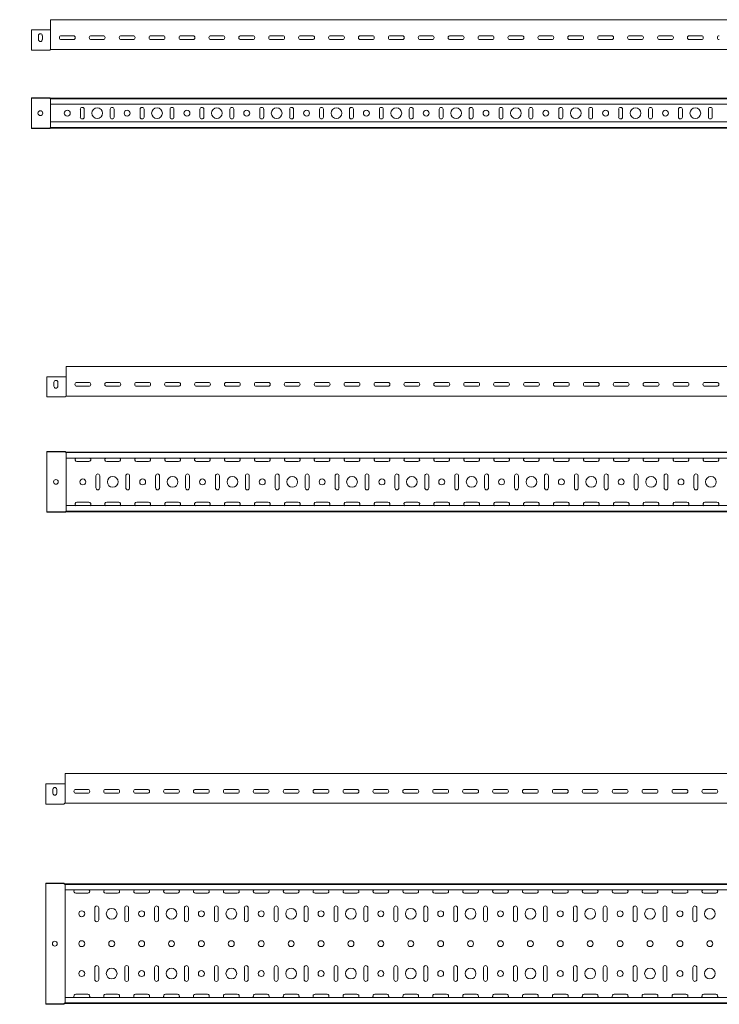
# Model space of a CAD drawing. Header units: millimetres. Extents: x -583 to 2827, y -4183 to -259.
# Tile 6 of 7: x 216 to 1386, y -1905 to -259. Entities that reach past the tile are written whole.
import ezdxf

# ---------------------------------------------------------------- set-up
doc = ezdxf.new("R2010")
doc.units = ezdxf.units.MM
doc.styles.add('SLDTEXTSTYLE0', font='TXT', dxfattribs={"width": 0.7, "bigfont": 'bigfont'})

msp = doc.modelspace()

# ---------------------------------------------------------------- linework, layer by layer
at = {"color": 7, "linetype": 'Continuous', "lineweight": 15}
for p, q in [((2735.7, -258.6), (267.7, -258.6)), ((267.7, -266), (267.7, -258.6)), ((266.1, -275.8), (235.7, -275.8)), ((235.7, -307.4), (235.7, -275.8)), ((266.9, -275.8), (266.1, -275.8)), ((267.1, -275.8), (266.9, -275.8)), ((267.5, -275.8), (267.1, -275.8)), ((267.7, -275.8), (267.5, -275.8)), ((267.7, -271.3), (267.7, -266)), ((267.7, -271.7), (267.7, -271.3)), ((267.7, -275.8), (267.7, -271.7)), ((267.7, -307.4), (267.7, -275.8)), ((247.5, -285.3), (247.5, -291.8)), ((254, -291.8), (254, -285.3)), ((285.7, -285.3), (305.7, -285.3)), ((305.7, -291.8), (285.7, -291.8)), ((335.7, -285.3), (355.7, -285.3)), ((355.7, -291.8), (335.7, -291.8)), ((385.7, -285.3), (405.7, -285.3)), ((405.7, -291.8), (385.7, -291.8)), ((435.7, -285.3), (455.7, -285.3)), ((455.7, -291.8), (435.7, -291.8)), ((485.7, -285.3), (505.7, -285.3)), ((505.7, -291.8), (485.7, -291.8)), ((535.7, -285.3), (555.7, -285.3)), ((555.7, -291.8), (535.7, -291.8)), ((585.7, -285.3), (605.7, -285.3)), ((605.7, -291.8), (585.7, -291.8)), ((635.7, -285.3), (655.7, -285.3)), ((655.7, -291.8), (635.7, -291.8)), ((685.7, -285.3), (705.7, -285.3)), ((705.7, -291.8), (685.7, -291.8)), ((735.7, -285.3), (755.7, -285.3)), ((755.7, -291.8), (735.7, -291.8)), ((785.7, -285.3), (805.7, -285.3)), ((805.7, -291.8), (785.7, -291.8)), ((835.7, -285.3), (855.7, -285.3)), ((855.7, -291.8), (835.7, -291.8)), ((885.7, -285.3), (905.7, -285.3)), ((905.7, -291.8), (885.7, -291.8)), ((935.7, -285.3), (955.7, -285.3)), ((955.7, -291.8), (935.7, -291.8)), ((985.7, -285.3), (1005.7, -285.3)), ((1005.7, -291.8), (985.7, -291.8)), ((1035.7, -285.3), (1055.7, -285.3)), ((1055.7, -291.8), (1035.7, -291.8)), ((1085.7, -285.3), (1105.7, -285.3)), ((1105.7, -291.8), (1085.7, -291.8)), ((1135.7, -285.3), (1155.7, -285.3)), ((1155.7, -291.8), (1135.7, -291.8)), ((1185.7, -285.3), (1205.7, -285.3)), ((1205.7, -291.8), (1185.7, -291.8)), ((1235.7, -285.3), (1255.7, -285.3)), ((1255.7, -291.8), (1235.7, -291.8)), ((1285.7, -285.3), (1305.7, -285.3)), ((1305.7, -291.8), (1285.7, -291.8)), ((1335.7, -285.3), (1355.7, -285.3)), ((1355.7, -291.8), (1335.7, -291.8)), ((235.7, -309.4), (235.7, -307.4)), ((266.1, -309.4), (235.7, -309.4)), ((267.1, -308.7), (266.9, -309)), ((267.7, -308.6), (267.5, -308.6)), ((267.7, -308.6), (267.7, -307.4)), ((267.7, -308.6), (2735.7, -308.6)), ((235.7, -389.6), (235.7, -389.1)), ((266.1, -389.1), (235.7, -389.1)), ((266.1, -389.6), (235.7, -389.6)), ((235.7, -389.6), (235.7, -391.1)), ((235.7, -391.1), (235.7, -438.7)), ((266.7, -390), (266.5, -389.8)), ((267.1, -389.7), (266.9, -389.4)), ((267.7, -389.9), (267.5, -389.9)), ((267.7, -390.4), (267.5, -390.4)), ((267.7, -389.9), (2735.7, -389.9)), ((267.7, -391), (267.7, -389.9)), ((2735.7, -391), (267.7, -391)), ((267.7, -400.1), (267.7, -391)), ((267.7, -400.1), (2735.7, -400.1)), ((267.7, -400.1), (267.7, -429.6)), ((317.5, -408.4), (317.5, -421.4)), ((324, -421.4), (324, -408.4)), ((367.5, -408.4), (367.5, -421.4)), ((374, -421.4), (374, -408.4)), ((417.5, -408.4), (417.5, -421.4)), ((424, -421.4), (424, -408.4)), ((467.5, -408.4), (467.5, -421.4)), ((474, -421.4), (474, -408.4)), ((517.5, -408.4), (517.5, -421.4)), ((524, -421.4), (524, -408.4)), ((567.5, -408.4), (567.5, -421.4)), ((574, -421.4), (574, -408.4)), ((617.5, -408.4), (617.5, -421.4)), ((624, -421.4), (624, -408.4)), ((667.5, -408.4), (667.5, -421.4)), ((674, -421.4), (674, -408.4)), ((717.5, -408.4), (717.5, -421.4)), ((724, -421.4), (724, -408.4)), ((767.5, -408.4), (767.5, -421.4)), ((774, -421.4), (774, -408.4)), ((817.5, -408.4), (817.5, -421.4)), ((824, -421.4), (824, -408.4)), ((867.5, -408.4), (867.5, -421.4)), ((874, -421.4), (874, -408.4)), ((917.5, -408.4), (917.5, -421.4)), ((924, -421.4), (924, -408.4)), ((967.5, -408.4), (967.5, -421.4)), ((974, -421.4), (974, -408.4)), ((1017.5, -408.4), (1017.5, -421.4)), ((1024, -421.4), (1024, -408.4)), ((1067.5, -408.4), (1067.5, -421.4)), ((1074, -421.4), (1074, -408.4)), ((1117.5, -408.4), (1117.5, -421.4)), ((1124, -421.4), (1124, -408.4)), ((1167.5, -408.4), (1167.5, -421.4)), ((1174, -421.4), (1174, -408.4)), ((1217.5, -408.4), (1217.5, -421.4)), ((1224, -421.4), (1224, -408.4)), ((1267.5, -408.4), (1267.5, -421.4)), ((1274, -421.4), (1274, -408.4)), ((1317.5, -408.4), (1317.5, -421.4)), ((1324, -421.4), (1324, -408.4)), ((1367.5, -408.4), (1367.5, -421.4)), ((1374, -421.4), (1374, -408.4)), ((235.7, -438.7), (235.7, -440.1)), ((235.7, -440.1), (235.7, -440.7)), ((266.1, -440.1), (235.7, -440.1)), ((266.1, -440.7), (235.7, -440.7)), ((266.7, -439.7), (266.5, -439.9)), ((267.1, -440), (266.9, -440.3)), ((267.7, -439.3), (267.5, -439.3)), ((267.7, -439.9), (267.5, -439.9)), ((2735.7, -429.6), (267.7, -429.6)), ((267.7, -438.7), (267.7, -429.6)), ((267.7, -438.7), (2735.7, -438.7)), ((267.7, -439.9), (267.7, -438.7)), ((267.7, -439.9), (2735.7, -439.9)), ((2761.7, -838.4), (293.7, -838.4)), ((293.7, -845.8), (293.7, -838.4)), ((292, -855.6), (261.7, -855.6)), ((261.7, -887.2), (261.7, -855.6)), ((292.9, -855.6), (292, -855.6)), ((293.1, -855.6), (292.9, -855.6)), ((293.5, -855.6), (293.1, -855.6)), ((293.7, -855.6), (293.5, -855.6)), ((293.7, -851.2), (293.7, -845.8)), ((293.7, -851.5), (293.7, -851.2)), ((293.7, -855.6), (293.7, -851.5)), ((293.7, -887.2), (293.7, -855.6)), ((273.4, -865.1), (273.4, -871.6)), ((279.9, -871.6), (279.9, -865.1)), ((331.7, -865.1), (311.7, -865.1)), ((311.7, -871.6), (331.7, -871.6)), ((381.7, -865.1), (361.7, -865.1)), ((361.7, -871.6), (381.7, -871.6)), ((431.7, -865.1), (411.7, -865.1)), ((411.7, -871.6), (431.7, -871.6)), ((481.7, -865.1), (461.7, -865.1)), ((461.7, -871.6), (481.7, -871.6)), ((531.7, -865.1), (511.7, -865.1)), ((511.7, -871.6), (531.7, -871.6)), ((581.7, -865.1), (561.7, -865.1)), ((561.7, -871.6), (581.7, -871.6)), ((631.7, -865.1), (611.7, -865.1)), ((611.7, -871.6), (631.7, -871.6)), ((681.7, -865.1), (661.7, -865.1)), ((661.7, -871.6), (681.7, -871.6)), ((731.7, -865.1), (711.7, -865.1)), ((711.7, -871.6), (731.7, -871.6)), ((781.7, -865.1), (761.7, -865.1)), ((761.7, -871.6), (781.7, -871.6)), ((831.7, -865.1), (811.7, -865.1)), ((811.7, -871.6), (831.7, -871.6)), ((881.7, -865.1), (861.7, -865.1)), ((861.7, -871.6), (881.7, -871.6)), ((931.7, -865.1), (911.7, -865.1)), ((911.7, -871.6), (931.7, -871.6)), ((981.7, -865.1), (961.7, -865.1)), ((961.7, -871.6), (981.7, -871.6)), ((1031.7, -865.1), (1011.7, -865.1)), ((1011.7, -871.6), (1031.7, -871.6)), ((1081.7, -865.1), (1061.7, -865.1)), ((1061.7, -871.6), (1081.7, -871.6)), ((1131.7, -865.1), (1111.7, -865.1)), ((1111.7, -871.6), (1131.7, -871.6)), ((1181.7, -865.1), (1161.7, -865.1)), ((1161.7, -871.6), (1181.7, -871.6)), ((1231.7, -865.1), (1211.7, -865.1)), ((1211.7, -871.6), (1231.7, -871.6)), ((1281.7, -865.1), (1261.7, -865.1)), ((1261.7, -871.6), (1281.7, -871.6)), ((1331.7, -865.1), (1311.7, -865.1)), ((1311.7, -871.6), (1331.7, -871.6)), ((1381.7, -865.1), (1361.7, -865.1)), ((1361.7, -871.6), (1381.7, -871.6)), ((261.7, -889.2), (261.7, -887.2)), ((292, -889.2), (261.7, -889.2)), ((293.1, -888.6), (292.9, -888.8)), ((293.7, -888.4), (293.5, -888.4)), ((293.7, -888.4), (293.7, -887.2)), ((293.7, -888.4), (2761.7, -888.4)), ((292, -980.8), (261.7, -980.8)), ((261.7, -981.3), (261.7, -980.8)), ((292, -981.3), (261.7, -981.3)), ((261.7, -981.3), (261.7, -982.8)), ((261.7, -982.8), (261.7, -1004.8)), ((292.7, -981.8), (292.4, -981.5)), ((293.1, -981.4), (292.9, -981.1)), ((293.7, -981.6), (293.5, -981.6)), ((293.7, -982.1), (293.5, -982.1)), ((293.7, -981.6), (2761.7, -981.6)), ((293.7, -982.7), (293.7, -981.6)), ((2761.7, -982.7), (293.7, -982.7)), ((293.7, -991.8), (293.7, -982.7)), ((293.7, -991.8), (2761.7, -991.8)), ((293.7, -991.8), (293.7, -1004.8)), ((311.7, -997.7), (331.7, -997.7)), ((361.7, -997.7), (381.7, -997.7)), ((411.7, -997.7), (431.7, -997.7)), ((461.7, -997.7), (481.7, -997.7)), ((511.7, -997.7), (531.7, -997.7)), ((561.7, -997.7), (581.7, -997.7)), ((611.7, -997.7), (631.7, -997.7)), ((661.7, -997.7), (681.7, -997.7)), ((711.7, -997.7), (731.7, -997.7)), ((761.7, -997.7), (781.7, -997.7)), ((811.7, -997.7), (831.7, -997.7)), ((861.7, -997.7), (881.7, -997.7)), ((911.7, -997.7), (931.7, -997.7)), ((961.7, -997.7), (981.7, -997.7)), ((1011.7, -997.7), (1031.7, -997.7)), ((1061.7, -997.7), (1081.7, -997.7)), ((1111.7, -997.7), (1131.7, -997.7)), ((1161.7, -997.7), (1181.7, -997.7)), ((1211.7, -997.7), (1231.7, -997.7)), ((1261.7, -997.7), (1281.7, -997.7)), ((1311.7, -997.7), (1331.7, -997.7)), ((1361.7, -997.7), (1381.7, -997.7)), ((261.7, -1004.8), (261.7, -1006)), ((261.7, -1006), (261.7, -1006.5)), ((261.7, -1006.5), (261.7, -1006.9)), ((261.7, -1006.9), (261.7, -1056.2)), ((293.7, -1004.8), (293.7, -1005.4)), ((293.7, -1005.4), (293.7, -1005.9)), ((293.7, -1005.9), (293.7, -1006.9)), ((293.7, -1006.9), (293.7, -1056.2)), ((343.4, -1021.6), (343.4, -1041.6)), ((349.9, -1041.6), (349.9, -1021.6)), ((393.4, -1021.6), (393.4, -1041.6)), ((399.9, -1041.6), (399.9, -1021.6)), ((443.4, -1021.6), (443.4, -1041.6)), ((449.9, -1041.6), (449.9, -1021.6)), ((493.4, -1021.6), (493.4, -1041.6)), ((499.9, -1041.6), (499.9, -1021.6)), ((543.4, -1021.6), (543.4, -1041.6)), ((549.9, -1041.6), (549.9, -1021.6)), ((593.4, -1021.6), (593.4, -1041.6)), ((599.9, -1041.6), (599.9, -1021.6)), ((643.4, -1021.6), (643.4, -1041.6)), ((649.9, -1041.6), (649.9, -1021.6)), ((693.4, -1021.6), (693.4, -1041.6)), ((699.9, -1041.6), (699.9, -1021.6)), ((743.4, -1021.6), (743.4, -1041.6)), ((749.9, -1041.6), (749.9, -1021.6)), ((793.4, -1021.6), (793.4, -1041.6)), ((799.9, -1041.6), (799.9, -1021.6)), ((843.4, -1021.6), (843.4, -1041.6)), ((849.9, -1041.6), (849.9, -1021.6)), ((893.4, -1021.6), (893.4, -1041.6)), ((899.9, -1041.6), (899.9, -1021.6)), ((943.4, -1021.6), (943.4, -1041.6)), ((949.9, -1041.6), (949.9, -1021.6)), ((993.4, -1021.6), (993.4, -1041.6)), ((999.9, -1041.6), (999.9, -1021.6)), ((1043.4, -1021.6), (1043.4, -1041.6)), ((1049.9, -1041.6), (1049.9, -1021.6)), ((1093.4, -1021.6), (1093.4, -1041.6)), ((1099.9, -1041.6), (1099.9, -1021.6)), ((1143.4, -1021.6), (1143.4, -1041.6)), ((1149.9, -1041.6), (1149.9, -1021.6)), ((1193.4, -1021.6), (1193.4, -1041.6)), ((1199.9, -1041.6), (1199.9, -1021.6)), ((1243.4, -1021.6), (1243.4, -1041.6)), ((1249.9, -1041.6), (1249.9, -1021.6)), ((1293.4, -1021.6), (1293.4, -1041.6)), ((1299.9, -1041.6), (1299.9, -1021.6)), ((1343.4, -1021.6), (1343.4, -1041.6)), ((1349.9, -1041.6), (1349.9, -1021.6)), ((261.7, -1056.2), (261.7, -1056.7)), ((261.7, -1056.7), (261.7, -1057.2)), ((261.7, -1057.2), (261.7, -1058.4)), ((261.7, -1058.4), (261.7, -1080.4)), ((293.7, -1056.2), (293.7, -1057.2)), ((293.7, -1057.2), (293.7, -1057.7)), ((293.7, -1057.7), (293.7, -1058.4)), ((293.7, -1058.4), (293.7, -1071.3)), ((331.7, -1065.4), (311.7, -1065.4)), ((381.7, -1065.4), (361.7, -1065.4)), ((431.7, -1065.4), (411.7, -1065.4)), ((481.7, -1065.4), (461.7, -1065.4)), ((531.7, -1065.4), (511.7, -1065.4)), ((581.7, -1065.4), (561.7, -1065.4)), ((631.7, -1065.4), (611.7, -1065.4)), ((681.7, -1065.4), (661.7, -1065.4)), ((731.7, -1065.4), (711.7, -1065.4)), ((781.7, -1065.4), (761.7, -1065.4)), ((831.7, -1065.4), (811.7, -1065.4)), ((881.7, -1065.4), (861.7, -1065.4)), ((931.7, -1065.4), (911.7, -1065.4)), ((981.7, -1065.4), (961.7, -1065.4)), ((1031.7, -1065.4), (1011.7, -1065.4)), ((1081.7, -1065.4), (1061.7, -1065.4)), ((1131.7, -1065.4), (1111.7, -1065.4)), ((1181.7, -1065.4), (1161.7, -1065.4)), ((1231.7, -1065.4), (1211.7, -1065.4)), ((1281.7, -1065.4), (1261.7, -1065.4)), ((1331.7, -1065.4), (1311.7, -1065.4)), ((1381.7, -1065.4), (1361.7, -1065.4)), ((261.7, -1080.4), (261.7, -1081.8)), ((261.7, -1081.8), (261.7, -1082.4)), ((292, -1081.8), (261.7, -1081.8)), ((292, -1082.4), (261.7, -1082.4)), ((292.7, -1081.4), (292.4, -1081.6)), ((293.1, -1081.8), (292.9, -1082)), ((293.7, -1081), (293.5, -1081)), ((293.7, -1081.6), (293.5, -1081.6)), ((2761.7, -1071.3), (293.7, -1071.3)), ((293.7, -1080.4), (293.7, -1071.3)), ((293.7, -1080.4), (2761.7, -1080.4)), ((293.7, -1081.6), (293.7, -1080.4)), ((293.7, -1081.6), (2761.7, -1081.6)), ((2759.9, -1519.1), (291.9, -1519.1)), ((291.9, -1526.6), (291.9, -1519.1)), ((291.9, -1531.9), (291.9, -1526.6)), ((289.2, -1536.4), (259.9, -1536.4)), ((259.9, -1567.3), (259.9, -1536.4)), ((271.7, -1545.9), (271.7, -1552.4)), ((278.2, -1552.4), (278.2, -1545.9)), ((290.4, -1536.4), (289.2, -1536.4)), ((290.9, -1536.4), (290.4, -1536.4)), ((291.7, -1536.4), (290.9, -1536.4)), ((291.9, -1536.4), (291.7, -1536.4)), ((291.9, -1532.3), (291.9, -1531.9)), ((291.9, -1536.4), (291.9, -1532.3)), ((291.9, -1567.3), (291.9, -1536.4)), ((329.9, -1545.9), (309.9, -1545.9)), ((379.9, -1545.9), (359.9, -1545.9)), ((429.9, -1545.9), (409.9, -1545.9)), ((479.9, -1545.9), (459.9, -1545.9)), ((529.9, -1545.9), (509.9, -1545.9)), ((579.9, -1545.9), (559.9, -1545.9)), ((629.9, -1545.9), (609.9, -1545.9)), ((679.9, -1545.9), (659.9, -1545.9)), ((729.9, -1545.9), (709.9, -1545.9)), ((779.9, -1545.9), (759.9, -1545.9)), ((829.9, -1545.9), (809.9, -1545.9)), ((879.9, -1545.9), (859.9, -1545.9)), ((929.9, -1545.9), (909.9, -1545.9)), ((979.9, -1545.9), (959.9, -1545.9)), ((1029.9, -1545.9), (1009.9, -1545.9)), ((1079.9, -1545.9), (1059.9, -1545.9)), ((1129.9, -1545.9), (1109.9, -1545.9)), ((1179.9, -1545.9), (1159.9, -1545.9)), ((1229.9, -1545.9), (1209.9, -1545.9)), ((1279.9, -1545.9), (1259.9, -1545.9)), ((1329.9, -1545.9), (1309.9, -1545.9)), ((1379.9, -1545.9), (1359.9, -1545.9)), ((309.9, -1552.4), (329.9, -1552.4)), ((359.9, -1552.4), (379.9, -1552.4)), ((409.9, -1552.4), (429.9, -1552.4)), ((459.9, -1552.4), (479.9, -1552.4)), ((509.9, -1552.4), (529.9, -1552.4)), ((559.9, -1552.4), (579.9, -1552.4)), ((609.9, -1552.4), (629.9, -1552.4)), ((659.9, -1552.4), (679.9, -1552.4)), ((709.9, -1552.4), (729.9, -1552.4)), ((759.9, -1552.4), (779.9, -1552.4)), ((809.9, -1552.4), (829.9, -1552.4)), ((859.9, -1552.4), (879.9, -1552.4)), ((909.9, -1552.4), (929.9, -1552.4)), ((959.9, -1552.4), (979.9, -1552.4)), ((1009.9, -1552.4), (1029.9, -1552.4)), ((1059.9, -1552.4), (1079.9, -1552.4)), ((1109.9, -1552.4), (1129.9, -1552.4)), ((1159.9, -1552.4), (1179.9, -1552.4)), ((1209.9, -1552.4), (1229.9, -1552.4)), ((1259.9, -1552.4), (1279.9, -1552.4)), ((1309.9, -1552.4), (1329.9, -1552.4)), ((1359.9, -1552.4), (1379.9, -1552.4)), ((259.9, -1570.5), (259.9, -1567.3)), ((289.2, -1570.5), (259.9, -1570.5)), ((290.9, -1569.5), (290.4, -1570)), ((291.9, -1569.1), (291.7, -1569.1)), ((291.9, -1569.1), (291.9, -1567.3)), ((291.9, -1569.1), (2759.9, -1569.1)), ((259.9, -1703.2), (259.9, -1702.5)), ((289.2, -1702.5), (259.9, -1702.5)), ((289.2, -1703.2), (259.9, -1703.2)), ((259.9, -1703.2), (259.9, -1705.7)), ((259.9, -1705.7), (259.9, -1726.8)), ((290.4, -1704), (289.9, -1703.5)), ((290.9, -1703.6), (290.4, -1703)), ((291.9, -1703.9), (291.7, -1703.9)), ((291.9, -1704.6), (291.7, -1704.6)), ((291.9, -1703.9), (2759.9, -1703.9)), ((291.9, -1705), (291.9, -1703.9)), ((2759.9, -1705), (291.9, -1705)), ((291.9, -1714.1), (291.9, -1705)), ((259.9, -1726.8), (259.9, -1728.9)), ((259.9, -1728.9), (259.9, -1729)), ((259.9, -1729), (259.9, -1729.5)), ((291.9, -1714.1), (2759.9, -1714.1)), ((291.9, -1714.1), (291.9, -1726.8)), ((291.9, -1726.8), (291.9, -1727.9)), ((291.9, -1727.9), (291.9, -1728)), ((291.9, -1728), (291.9, -1729.5)), ((309.9, -1719.5), (329.9, -1719.5)), ((359.9, -1719.5), (379.9, -1719.5)), ((409.9, -1719.5), (429.9, -1719.5)), ((459.9, -1719.5), (479.9, -1719.5)), ((509.9, -1719.5), (529.9, -1719.5)), ((559.9, -1719.5), (579.9, -1719.5)), ((609.9, -1719.5), (629.9, -1719.5)), ((659.9, -1719.5), (679.9, -1719.5)), ((709.9, -1719.5), (729.9, -1719.5)), ((759.9, -1719.5), (779.9, -1719.5)), ((809.9, -1719.5), (829.9, -1719.5)), ((859.9, -1719.5), (879.9, -1719.5)), ((909.9, -1719.5), (929.9, -1719.5)), ((959.9, -1719.5), (979.9, -1719.5)), ((1009.9, -1719.5), (1029.9, -1719.5)), ((1059.9, -1719.5), (1079.9, -1719.5)), ((1109.9, -1719.5), (1129.9, -1719.5)), ((1159.9, -1719.5), (1179.9, -1719.5)), ((1209.9, -1719.5), (1229.9, -1719.5)), ((1259.9, -1719.5), (1279.9, -1719.5)), ((1309.9, -1719.5), (1329.9, -1719.5)), ((1359.9, -1719.5), (1379.9, -1719.5)), ((259.9, -1729.5), (259.9, -1778.3)), ((291.9, -1729.5), (291.9, -1778.3)), ((341.7, -1743.9), (341.7, -1763.9)), ((348.2, -1763.9), (348.2, -1743.9)), ((391.7, -1743.9), (391.7, -1763.9)), ((398.2, -1763.9), (398.2, -1743.9)), ((441.7, -1743.9), (441.7, -1763.9)), ((448.2, -1763.9), (448.2, -1743.9)), ((491.7, -1743.9), (491.7, -1763.9)), ((498.2, -1763.9), (498.2, -1743.9)), ((541.7, -1743.9), (541.7, -1763.9)), ((548.2, -1763.9), (548.2, -1743.9)), ((591.7, -1743.9), (591.7, -1763.9)), ((598.2, -1763.9), (598.2, -1743.9)), ((641.7, -1743.9), (641.7, -1763.9)), ((648.2, -1763.9), (648.2, -1743.9)), ((691.7, -1743.9), (691.7, -1763.9)), ((698.2, -1763.9), (698.2, -1743.9)), ((741.7, -1743.9), (741.7, -1763.9)), ((748.2, -1763.9), (748.2, -1743.9)), ((791.7, -1743.9), (791.7, -1763.9)), ((798.2, -1763.9), (798.2, -1743.9)), ((841.7, -1743.9), (841.7, -1763.9)), ((848.2, -1763.9), (848.2, -1743.9)), ((891.7, -1743.9), (891.7, -1763.9)), ((898.2, -1763.9), (898.2, -1743.9)), ((941.7, -1743.9), (941.7, -1763.9)), ((948.2, -1763.9), (948.2, -1743.9)), ((991.7, -1743.9), (991.7, -1763.9)), ((998.2, -1763.9), (998.2, -1743.9)), ((1041.7, -1743.9), (1041.7, -1763.9)), ((1048.2, -1763.9), (1048.2, -1743.9)), ((1091.7, -1743.9), (1091.7, -1763.9)), ((1098.2, -1763.9), (1098.2, -1743.9)), ((1141.7, -1743.9), (1141.7, -1763.9)), ((1148.2, -1763.9), (1148.2, -1743.9)), ((1191.7, -1743.9), (1191.7, -1763.9)), ((1198.2, -1763.9), (1198.2, -1743.9)), ((1241.7, -1743.9), (1241.7, -1763.9)), ((1248.2, -1763.9), (1248.2, -1743.9)), ((1291.7, -1743.9), (1291.7, -1763.9)), ((1298.2, -1763.9), (1298.2, -1743.9)), ((1341.7, -1743.9), (1341.7, -1763.9)), ((1348.2, -1763.9), (1348.2, -1743.9)), ((259.9, -1778.3), (259.9, -1778.9)), ((291.9, -1778.3), (291.9, -1779.9)), ((259.9, -1778.9), (259.9, -1779)), ((259.9, -1779), (259.9, -1781)), ((259.9, -1781), (259.9, -1826.8)), ((291.9, -1779.9), (291.9, -1780)), ((291.9, -1780), (291.9, -1781)), ((291.9, -1781), (291.9, -1826.8)), ((259.9, -1826.8), (259.9, -1828.9)), ((291.9, -1826.8), (291.9, -1827.9)), ((291.9, -1827.9), (291.9, -1828)), ((259.9, -1828.9), (259.9, -1829)), ((259.9, -1829), (259.9, -1829.5)), ((259.9, -1829.5), (259.9, -1878.3)), ((291.9, -1828), (291.9, -1829.5)), ((291.9, -1829.5), (291.9, -1878.3)), ((341.7, -1843.9), (341.7, -1863.9)), ((348.2, -1863.9), (348.2, -1843.9)), ((391.7, -1843.9), (391.7, -1863.9)), ((398.2, -1863.9), (398.2, -1843.9)), ((441.7, -1843.9), (441.7, -1863.9)), ((448.2, -1863.9), (448.2, -1843.9)), ((491.7, -1843.9), (491.7, -1863.9)), ((498.2, -1863.9), (498.2, -1843.9)), ((541.7, -1843.9), (541.7, -1863.9)), ((548.2, -1863.9), (548.2, -1843.9)), ((591.7, -1843.9), (591.7, -1863.9)), ((598.2, -1863.9), (598.2, -1843.9)), ((641.7, -1843.9), (641.7, -1863.9)), ((648.2, -1863.9), (648.2, -1843.9)), ((691.7, -1843.9), (691.7, -1863.9)), ((698.2, -1863.9), (698.2, -1843.9)), ((741.7, -1843.9), (741.7, -1863.9)), ((748.2, -1863.9), (748.2, -1843.9)), ((791.7, -1843.9), (791.7, -1863.9)), ((798.2, -1863.9), (798.2, -1843.9)), ((841.7, -1843.9), (841.7, -1863.9)), ((848.2, -1863.9), (848.2, -1843.9)), ((891.7, -1843.9), (891.7, -1863.9)), ((898.2, -1863.9), (898.2, -1843.9)), ((941.7, -1843.9), (941.7, -1863.9)), ((948.2, -1863.9), (948.2, -1843.9)), ((991.7, -1843.9), (991.7, -1863.9)), ((998.2, -1863.9), (998.2, -1843.9)), ((1041.7, -1843.9), (1041.7, -1863.9)), ((1048.2, -1863.9), (1048.2, -1843.9)), ((1091.7, -1843.9), (1091.7, -1863.9)), ((1098.2, -1863.9), (1098.2, -1843.9)), ((1141.7, -1843.9), (1141.7, -1863.9)), ((1148.2, -1863.9), (1148.2, -1843.9)), ((1191.7, -1843.9), (1191.7, -1863.9)), ((1198.2, -1863.9), (1198.2, -1843.9)), ((1241.7, -1843.9), (1241.7, -1863.9)), ((1248.2, -1863.9), (1248.2, -1843.9)), ((1291.7, -1843.9), (1291.7, -1863.9)), ((1298.2, -1863.9), (1298.2, -1843.9)), ((1341.7, -1843.9), (1341.7, -1863.9)), ((1348.2, -1863.9), (1348.2, -1843.9)), ((259.9, -1878.3), (259.9, -1878.9)), ((259.9, -1878.9), (259.9, -1879)), ((259.9, -1879), (259.9, -1881)), ((259.9, -1881), (259.9, -1902.1)), ((291.9, -1878.3), (291.9, -1879.9)), ((291.9, -1879.9), (291.9, -1880)), ((291.9, -1880), (291.9, -1881)), ((291.9, -1881), (291.9, -1893.7)), ((2759.9, -1893.7), (291.9, -1893.7)), ((291.9, -1902.8), (291.9, -1893.7)), ((329.9, -1888.3), (309.9, -1888.3)), ((379.9, -1888.3), (359.9, -1888.3)), ((429.9, -1888.3), (409.9, -1888.3)), ((479.9, -1888.3), (459.9, -1888.3)), ((529.9, -1888.3), (509.9, -1888.3)), ((579.9, -1888.3), (559.9, -1888.3)), ((629.9, -1888.3), (609.9, -1888.3)), ((679.9, -1888.3), (659.9, -1888.3)), ((729.9, -1888.3), (709.9, -1888.3)), ((779.9, -1888.3), (759.9, -1888.3)), ((829.9, -1888.3), (809.9, -1888.3)), ((879.9, -1888.3), (859.9, -1888.3)), ((929.9, -1888.3), (909.9, -1888.3)), ((979.9, -1888.3), (959.9, -1888.3)), ((1029.9, -1888.3), (1009.9, -1888.3)), ((1079.9, -1888.3), (1059.9, -1888.3)), ((1129.9, -1888.3), (1109.9, -1888.3)), ((1179.9, -1888.3), (1159.9, -1888.3)), ((1229.9, -1888.3), (1209.9, -1888.3)), ((1279.9, -1888.3), (1259.9, -1888.3)), ((1329.9, -1888.3), (1309.9, -1888.3)), ((1379.9, -1888.3), (1359.9, -1888.3)), ((259.9, -1902.1), (259.9, -1904.6)), ((259.9, -1904.6), (259.9, -1905.3)), ((289.2, -1904.6), (259.9, -1904.6)), ((289.2, -1905.3), (259.9, -1905.3)), ((290.4, -1903.8), (289.9, -1904.3)), ((290.9, -1904.3), (290.4, -1904.8)), ((291.9, -1903.2), (291.7, -1903.2)), ((291.9, -1903.9), (291.7, -1903.9)), ((291.9, -1902.8), (2759.9, -1902.8)), ((291.9, -1903.9), (291.9, -1902.8)), ((291.9, -1903.9), (2759.9, -1903.9))]:
    msp.add_line(p, q, dxfattribs=at)
for centre, radius in [((250.7, -414.9), 4), ((295.7, -414.9), 5), ((345.7, -414.9), 9), ((395.7, -414.9), 5), ((445.7, -414.9), 9), ((495.7, -414.9), 5), ((545.7, -414.9), 9), ((595.7, -414.9), 5), ((645.7, -414.9), 9), ((695.7, -414.9), 5), ((745.7, -414.9), 9), ((795.7, -414.9), 5), ((845.7, -414.9), 9), ((895.7, -414.9), 5), ((945.7, -414.9), 9), ((995.7, -414.9), 5), ((1045.7, -414.9), 9), ((1095.7, -414.9), 5), ((1145.7, -414.9), 9), ((1195.7, -414.9), 5), ((1245.7, -414.9), 9), ((1295.7, -414.9), 5), ((1345.7, -414.9), 9), ((276.7, -1031.6), 4), ((321.7, -1031.6), 5), ((371.7, -1031.6), 9), ((421.7, -1031.6), 5), ((471.7, -1031.6), 9), ((521.7, -1031.6), 5), ((571.7, -1031.6), 9), ((621.7, -1031.6), 5), ((671.7, -1031.6), 9), ((721.7, -1031.6), 5), ((771.7, -1031.6), 9), ((821.7, -1031.6), 5), ((871.7, -1031.6), 9), ((921.7, -1031.6), 5), ((971.7, -1031.6), 9), ((1021.7, -1031.6), 5), ((1071.7, -1031.6), 9), ((1121.7, -1031.6), 5), ((1171.7, -1031.6), 9), ((1221.7, -1031.6), 5), ((1271.7, -1031.6), 9), ((1321.7, -1031.6), 5), ((1371.7, -1031.6), 9), ((369.9, -1753.9), 9), ((469.9, -1753.9), 9), ((569.9, -1753.9), 9), ((669.9, -1753.9), 9), ((769.9, -1753.9), 9), ((869.9, -1753.9), 9), ((969.9, -1753.9), 9), ((1069.9, -1753.9), 9), ((1169.9, -1753.9), 9), ((1269.9, -1753.9), 9), ((1369.9, -1753.9), 9), ((319.9, -1753.9), 5), ((419.9, -1753.9), 5), ((519.9, -1753.9), 5), ((619.9, -1753.9), 5), ((719.9, -1753.9), 5), ((819.9, -1753.9), 5), ((919.9, -1753.9), 5), ((1019.9, -1753.9), 5), ((1119.9, -1753.9), 5), ((1219.9, -1753.9), 5), ((1319.9, -1753.9), 5), ((274.9, -1803.9), 4), ((319.9, -1803.9), 5), ((369.9, -1803.9), 5), ((419.9, -1803.9), 5), ((469.9, -1803.9), 5), ((519.9, -1803.9), 5), ((569.9, -1803.9), 5), ((619.9, -1803.9), 5), ((669.9, -1803.9), 5), ((719.9, -1803.9), 5), ((769.9, -1803.9), 5), ((819.9, -1803.9), 5), ((869.9, -1803.9), 5), ((919.9, -1803.9), 5), ((969.9, -1803.9), 5), ((1019.9, -1803.9), 5), ((1069.9, -1803.9), 5), ((1119.9, -1803.9), 5), ((1169.9, -1803.9), 5), ((1219.9, -1803.9), 5), ((1269.9, -1803.9), 5), ((1319.9, -1803.9), 5), ((1369.9, -1803.9), 5), ((319.9, -1853.9), 5), ((369.9, -1853.9), 9), ((419.9, -1853.9), 5), ((469.9, -1853.9), 9), ((519.9, -1853.9), 5), ((569.9, -1853.9), 9), ((619.9, -1853.9), 5), ((669.9, -1853.9), 9), ((719.9, -1853.9), 5), ((769.9, -1853.9), 9), ((819.9, -1853.9), 5), ((869.9, -1853.9), 9), ((919.9, -1853.9), 5), ((969.9, -1853.9), 9), ((1019.9, -1853.9), 5), ((1069.9, -1853.9), 9), ((1119.9, -1853.9), 5), ((1169.9, -1853.9), 9), ((1219.9, -1853.9), 5), ((1269.9, -1853.9), 9), ((1319.9, -1853.9), 5), ((1369.9, -1853.9), 9)]:
    msp.add_circle(centre, radius, dxfattribs=at)
for centre, radius, start, end in [((250.7, -285.3), 3.25, 0, 180), ((250.7, -291.8), 3.25, 180, 360), ((285.7, -288.6), 3.25, 90, 270), ((305.7, -288.6), 3.25, 270, 90), ((335.7, -288.6), 3.25, 90, 270), ((355.7, -288.6), 3.25, 270, 90), ((385.7, -288.6), 3.25, 90, 270), ((405.7, -288.6), 3.25, 270, 90), ((435.7, -288.6), 3.25, 90, 270), ((455.7, -288.6), 3.25, 270, 90), ((485.7, -288.6), 3.25, 90, 270), ((505.7, -288.6), 3.25, 270, 90), ((535.7, -288.6), 3.25, 90, 270), ((555.7, -288.6), 3.25, 270, 90), ((585.7, -288.6), 3.25, 90, 270), ((605.7, -288.6), 3.25, 270, 90), ((635.7, -288.6), 3.25, 90, 270), ((655.7, -288.6), 3.25, 270, 90), ((685.7, -288.6), 3.25, 90, 270), ((705.7, -288.6), 3.25, 270, 90), ((735.7, -288.6), 3.25, 90, 270), ((755.7, -288.6), 3.25, 270, 90), ((785.7, -288.6), 3.25, 90, 270), ((805.7, -288.6), 3.25, 270, 90), ((835.7, -288.6), 3.25, 90, 270), ((855.7, -288.6), 3.25, 270, 90), ((885.7, -288.6), 3.25, 90, 270), ((905.7, -288.6), 3.25, 270, 90), ((935.7, -288.6), 3.25, 90, 270), ((955.7, -288.6), 3.25, 270, 90), ((985.7, -288.6), 3.25, 90, 270), ((1005.7, -288.6), 3.25, 270, 90), ((1035.7, -288.6), 3.25, 90, 270), ((1055.7, -288.6), 3.25, 270, 90), ((1085.7, -288.6), 3.25, 90, 270), ((1105.7, -288.6), 3.25, 270, 90), ((1135.7, -288.6), 3.25, 90, 270), ((1155.7, -288.6), 3.25, 270, 90), ((1185.7, -288.6), 3.25, 90, 270), ((1205.7, -288.6), 3.25, 270, 90), ((1235.7, -288.6), 3.25, 90, 270), ((1255.7, -288.6), 3.25, 270, 90), ((1285.7, -288.6), 3.25, 90, 270), ((1305.7, -288.6), 3.25, 270, 90), ((1335.7, -288.6), 3.25, 90, 270), ((1355.7, -288.6), 3.25, 270, 90), ((1385.7, -288.6), 3.25, 90, 270), ((266.1, -308.3), 1.1, 270, 318.1897), ((267.5, -309.1), 0.55, 90, 138.1897), ((266.1, -390.2), 1.1, 41.8103, 90), ((266.1, -390.2), 0.55, 41.8103, 90), ((267.5, -389.3), 1.1, 221.8103, 270), ((267.5, -389.3), 0.55, 221.8103, 270), ((320.7, -408.4), 3.25, 0, 180), ((370.7, -408.4), 3.25, 0, 180), ((420.7, -408.4), 3.25, 0, 180), ((470.7, -408.4), 3.25, 0, 180), ((520.7, -408.4), 3.25, 0, 180), ((570.7, -408.4), 3.25, 0, 180), ((620.7, -408.4), 3.25, 0, 180), ((670.7, -408.4), 3.25, 0, 180), ((720.7, -408.4), 3.25, 0, 180), ((770.7, -408.4), 3.25, 0, 180), ((820.7, -408.4), 3.25, 0, 180), ((870.7, -408.4), 3.25, 0, 180), ((920.7, -408.4), 3.25, 0, 180), ((970.7, -408.4), 3.25, 0, 180), ((1020.7, -408.4), 3.25, 0, 180), ((1070.7, -408.4), 3.25, 0, 180), ((1120.7, -408.4), 3.25, 0, 180), ((1170.7, -408.4), 3.25, 0, 180), ((1220.7, -408.4), 3.25, 0, 180), ((1270.7, -408.4), 3.25, 0, 180), ((1320.7, -408.4), 3.25, 0, 180), ((1370.7, -408.4), 3.25, 0, 180), ((320.7, -421.4), 3.25, 180, 0), ((370.7, -421.4), 3.25, 180, 0), ((420.7, -421.4), 3.25, 180, 0), ((470.7, -421.4), 3.25, 180, 0), ((520.7, -421.4), 3.25, 180, 0), ((570.7, -421.4), 3.25, 180, 0), ((620.7, -421.4), 3.25, 180, 0), ((670.7, -421.4), 3.25, 180, 0), ((720.7, -421.4), 3.25, 180, 0), ((770.7, -421.4), 3.25, 180, 0), ((820.7, -421.4), 3.25, 180, 0), ((870.7, -421.4), 3.25, 180, 0), ((920.7, -421.4), 3.25, 180, 0), ((970.7, -421.4), 3.25, 180, 0), ((1020.7, -421.4), 3.25, 180, 0), ((1070.7, -421.4), 3.25, 180, 0), ((1120.7, -421.4), 3.25, 180, 0), ((1170.7, -421.4), 3.25, 180, 0), ((1220.7, -421.4), 3.25, 180, 0), ((1270.7, -421.4), 3.25, 180, 0), ((1320.7, -421.4), 3.25, 180, 0), ((1370.7, -421.4), 3.25, 180, 0), ((266.1, -439.6), 0.55, 270, 318.1897), ((266.1, -439.6), 1.1, 270, 318.1897), ((267.5, -440.4), 1.1, 90, 138.1897), ((267.5, -440.4), 0.55, 90, 138.1897), ((276.7, -865.1), 3.25, 0, 180), ((276.7, -871.6), 3.25, 180, 360), ((311.7, -868.4), 3.25, 90, 270), ((331.7, -868.4), 3.25, 270, 90), ((361.7, -868.4), 3.25, 90, 270), ((381.7, -868.4), 3.25, 270, 90), ((411.7, -868.4), 3.25, 90, 270), ((431.7, -868.4), 3.25, 270, 90), ((461.7, -868.4), 3.25, 90, 270), ((481.7, -868.4), 3.25, 270, 90), ((511.7, -868.4), 3.25, 90, 270), ((531.7, -868.4), 3.25, 270, 90), ((561.7, -868.4), 3.25, 90, 270), ((581.7, -868.4), 3.25, 270, 90), ((611.7, -868.4), 3.25, 90, 270), ((631.7, -868.4), 3.25, 270, 90), ((661.7, -868.4), 3.25, 90, 270), ((681.7, -868.4), 3.25, 270, 90), ((711.7, -868.4), 3.25, 90, 270), ((731.7, -868.4), 3.25, 270, 90), ((761.7, -868.4), 3.25, 90, 270), ((781.7, -868.4), 3.25, 270, 90), ((811.7, -868.4), 3.25, 90, 270), ((831.7, -868.4), 3.25, 270, 90), ((861.7, -868.4), 3.25, 90, 270), ((881.7, -868.4), 3.25, 270, 90), ((911.7, -868.4), 3.25, 90, 270), ((931.7, -868.4), 3.25, 270, 90), ((961.7, -868.4), 3.25, 90, 270), ((981.7, -868.4), 3.25, 270, 90), ((1011.7, -868.4), 3.25, 90, 270), ((1031.7, -868.4), 3.25, 270, 90), ((1061.7, -868.4), 3.25, 90, 270), ((1081.7, -868.4), 3.25, 270, 90), ((1111.7, -868.4), 3.25, 90, 270), ((1131.7, -868.4), 3.25, 270, 90), ((1161.7, -868.4), 3.25, 90, 270), ((1181.7, -868.4), 3.25, 270, 90), ((1211.7, -868.4), 3.25, 90, 270), ((1231.7, -868.4), 3.25, 270, 90), ((1261.7, -868.4), 3.25, 90, 270), ((1281.7, -868.4), 3.25, 270, 90), ((1311.7, -868.4), 3.25, 90, 270), ((1331.7, -868.4), 3.25, 270, 90), ((1361.7, -868.4), 3.25, 90, 270), ((1381.7, -868.4), 3.25, 270, 90), ((292, -888.1), 1.1, 270, 318.1897), ((293.5, -888.9), 0.55, 90, 138.1897), ((292, -981.9), 1.1, 41.8103, 90), ((292, -981.9), 0.55, 41.8103, 90), ((293.5, -981), 1.1, 221.8103, 270), ((293.5, -981), 0.55, 221.8103, 270), ((311.7, -994.5), 3.25, 124.7319, 270), ((331.7, -994.5), 3.25, 270, 55.2681), ((361.7, -994.5), 3.25, 124.7319, 270), ((381.7, -994.5), 3.25, 270, 55.2681), ((411.7, -994.5), 3.25, 124.7319, 270), ((431.7, -994.5), 3.25, 270, 55.2681), ((461.7, -994.5), 3.25, 124.7319, 270), ((481.7, -994.5), 3.25, 270, 55.2681), ((511.7, -994.5), 3.25, 124.7319, 270), ((531.7, -994.5), 3.25, 270, 55.2681), ((561.7, -994.5), 3.25, 124.7319, 270), ((581.7, -994.5), 3.25, 270, 55.2681), ((611.7, -994.5), 3.25, 124.7319, 270), ((631.7, -994.5), 3.25, 270, 55.2681), ((661.7, -994.5), 3.25, 124.7319, 270), ((681.7, -994.5), 3.25, 270, 55.2681), ((711.7, -994.5), 3.25, 124.7319, 270), ((731.7, -994.5), 3.25, 270, 55.2681), ((761.7, -994.5), 3.25, 124.7319, 270), ((781.7, -994.5), 3.25, 270, 55.2681), ((811.7, -994.5), 3.25, 124.7319, 270), ((831.7, -994.5), 3.25, 270, 55.2681), ((861.7, -994.5), 3.25, 124.7319, 270), ((881.7, -994.5), 3.25, 270, 55.2681), ((911.7, -994.5), 3.25, 124.7319, 270), ((931.7, -994.5), 3.25, 270, 55.2681), ((961.7, -994.5), 3.25, 124.7319, 270), ((981.7, -994.5), 3.25, 270, 55.2681), ((1011.7, -994.5), 3.25, 124.7319, 270), ((1031.7, -994.5), 3.25, 270, 55.2681), ((1061.7, -994.5), 3.25, 124.7319, 270), ((1081.7, -994.5), 3.25, 270, 55.2681), ((1111.7, -994.5), 3.25, 124.7319, 270), ((1131.7, -994.5), 3.25, 270, 55.2681), ((1161.7, -994.5), 3.25, 124.7319, 270), ((1181.7, -994.5), 3.25, 270, 55.2681), ((1211.7, -994.5), 3.25, 124.7319, 270), ((1231.7, -994.5), 3.25, 270, 55.2681), ((1261.7, -994.5), 3.25, 124.7319, 270), ((1281.7, -994.5), 3.25, 270, 55.2681), ((1311.7, -994.5), 3.25, 124.7319, 270), ((1331.7, -994.5), 3.25, 270, 55.2681), ((1361.7, -994.5), 3.25, 124.7319, 270), ((1381.7, -994.5), 3.25, 270, 55.2681), ((346.7, -1021.6), 3.25, 0, 180), ((396.7, -1021.6), 3.25, 0, 180), ((446.7, -1021.6), 3.25, 0, 180), ((496.7, -1021.6), 3.25, 0, 180), ((546.7, -1021.6), 3.25, 0, 180), ((596.7, -1021.6), 3.25, 0, 180), ((646.7, -1021.6), 3.25, 0, 180), ((696.7, -1021.6), 3.25, 0, 180), ((746.7, -1021.6), 3.25, 0, 180), ((796.7, -1021.6), 3.25, 0, 180), ((846.7, -1021.6), 3.25, 0, 180), ((896.7, -1021.6), 3.25, 0, 180), ((946.7, -1021.6), 3.25, 0, 180), ((996.7, -1021.6), 3.25, 0, 180), ((1046.7, -1021.6), 3.25, 0, 180), ((1096.7, -1021.6), 3.25, 0, 180), ((1146.7, -1021.6), 3.25, 0, 180), ((1196.7, -1021.6), 3.25, 0, 180), ((1246.7, -1021.6), 3.25, 0, 180), ((1296.7, -1021.6), 3.25, 0, 180), ((1346.7, -1021.6), 3.25, 0, 180), ((346.7, -1041.6), 3.25, 180, 0), ((396.7, -1041.6), 3.25, 180, 0), ((446.7, -1041.6), 3.25, 180, 0), ((496.7, -1041.6), 3.25, 180, 0), ((546.7, -1041.6), 3.25, 180, 0), ((596.7, -1041.6), 3.25, 180, 0), ((646.7, -1041.6), 3.25, 180, 0), ((696.7, -1041.6), 3.25, 180, 0), ((746.7, -1041.6), 3.25, 180, 0), ((796.7, -1041.6), 3.25, 180, 0), ((846.7, -1041.6), 3.25, 180, 0), ((896.7, -1041.6), 3.25, 180, 0), ((946.7, -1041.6), 3.25, 180, 0), ((996.7, -1041.6), 3.25, 180, 0), ((1046.7, -1041.6), 3.25, 180, 0), ((1096.7, -1041.6), 3.25, 180, 0), ((1146.7, -1041.6), 3.25, 180, 0), ((1196.7, -1041.6), 3.25, 180, 0), ((1246.7, -1041.6), 3.25, 180, 0), ((1296.7, -1041.6), 3.25, 180, 0), ((1346.7, -1041.6), 3.25, 180, 0), ((311.7, -1068.7), 3.25, 90, 235.2681), ((331.7, -1068.7), 3.25, 304.7319, 90), ((361.7, -1068.7), 3.25, 90, 235.2681), ((381.7, -1068.7), 3.25, 304.7319, 90), ((411.7, -1068.7), 3.25, 90, 235.2681), ((431.7, -1068.7), 3.25, 304.7319, 90), ((461.7, -1068.7), 3.25, 90, 235.2681), ((481.7, -1068.7), 3.25, 304.7319, 90), ((511.7, -1068.7), 3.25, 90, 235.2681), ((531.7, -1068.7), 3.25, 304.7319, 90), ((561.7, -1068.7), 3.25, 90, 235.2681), ((581.7, -1068.7), 3.25, 304.7319, 90), ((611.7, -1068.7), 3.25, 90, 235.2681), ((631.7, -1068.7), 3.25, 304.7319, 90), ((661.7, -1068.7), 3.25, 90, 235.2681), ((681.7, -1068.7), 3.25, 304.7319, 90), ((711.7, -1068.7), 3.25, 90, 235.2681), ((731.7, -1068.7), 3.25, 304.7319, 90), ((761.7, -1068.7), 3.25, 90, 235.2681), ((781.7, -1068.7), 3.25, 304.7319, 90), ((811.7, -1068.7), 3.25, 90, 235.2681), ((831.7, -1068.7), 3.25, 304.7319, 90), ((861.7, -1068.7), 3.25, 90, 235.2681), ((881.7, -1068.7), 3.25, 304.7319, 90), ((911.7, -1068.7), 3.25, 90, 235.2681), ((931.7, -1068.7), 3.25, 304.7319, 90), ((961.7, -1068.7), 3.25, 90, 235.2681), ((981.7, -1068.7), 3.25, 304.7319, 90), ((1011.7, -1068.7), 3.25, 90, 235.2681), ((1031.7, -1068.7), 3.25, 304.7319, 90), ((1061.7, -1068.7), 3.25, 90, 235.2681), ((1081.7, -1068.7), 3.25, 304.7319, 90), ((1111.7, -1068.7), 3.25, 90, 235.2681), ((1131.7, -1068.7), 3.25, 304.7319, 90), ((1161.7, -1068.7), 3.25, 90, 235.2681), ((1181.7, -1068.7), 3.25, 304.7319, 90), ((1211.7, -1068.7), 3.25, 90, 235.2681), ((1231.7, -1068.7), 3.25, 304.7319, 90), ((1261.7, -1068.7), 3.25, 90, 235.2681), ((1281.7, -1068.7), 3.25, 304.7319, 90), ((1311.7, -1068.7), 3.25, 90, 235.2681), ((1331.7, -1068.7), 3.25, 304.7319, 90), ((1361.7, -1068.7), 3.25, 90, 235.2681), ((1381.7, -1068.7), 3.25, 304.7319, 90), ((292, -1081.3), 0.55, 270, 318.1897), ((292, -1081.3), 1.1, 270, 318.1897), ((293.5, -1082.1), 1.1, 90, 138.1897), ((293.5, -1082.1), 0.55, 90, 138.1897), ((274.9, -1545.9), 3.25, 0, 180), ((309.9, -1549.1), 3.25, 90, 270), ((329.9, -1549.1), 3.25, 270, 90), ((359.9, -1549.1), 3.25, 90, 270), ((379.9, -1549.1), 3.25, 270, 90), ((409.9, -1549.1), 3.25, 90, 270), ((429.9, -1549.1), 3.25, 270, 90), ((459.9, -1549.1), 3.25, 90, 270), ((479.9, -1549.1), 3.25, 270, 90), ((509.9, -1549.1), 3.25, 90, 270), ((529.9, -1549.1), 3.25, 270, 90), ((559.9, -1549.1), 3.25, 90, 270), ((579.9, -1549.1), 3.25, 270, 90), ((609.9, -1549.1), 3.25, 90, 270), ((629.9, -1549.1), 3.25, 270, 90), ((659.9, -1549.1), 3.25, 90, 270), ((679.9, -1549.1), 3.25, 270, 90), ((709.9, -1549.1), 3.25, 90, 270), ((729.9, -1549.1), 3.25, 270, 90), ((759.9, -1549.1), 3.25, 90, 270), ((779.9, -1549.1), 3.25, 270, 90), ((809.9, -1549.1), 3.25, 90, 270), ((829.9, -1549.1), 3.25, 270, 90), ((859.9, -1549.1), 3.25, 90, 270), ((879.9, -1549.1), 3.25, 270, 90), ((909.9, -1549.1), 3.25, 90, 270), ((929.9, -1549.1), 3.25, 270, 90), ((959.9, -1549.1), 3.25, 90, 270), ((979.9, -1549.1), 3.25, 270, 90), ((1009.9, -1549.1), 3.25, 90, 270), ((1029.9, -1549.1), 3.25, 270, 90), ((1059.9, -1549.1), 3.25, 90, 270), ((1079.9, -1549.1), 3.25, 270, 90), ((1109.9, -1549.1), 3.25, 90, 270), ((1129.9, -1549.1), 3.25, 270, 90), ((1159.9, -1549.1), 3.25, 90, 270), ((1179.9, -1549.1), 3.25, 270, 90), ((1209.9, -1549.1), 3.25, 90, 270), ((1229.9, -1549.1), 3.25, 270, 90), ((1259.9, -1549.1), 3.25, 90, 270), ((1279.9, -1549.1), 3.25, 270, 90), ((1309.9, -1549.1), 3.25, 90, 270), ((1329.9, -1549.1), 3.25, 270, 90), ((1359.9, -1549.1), 3.25, 90, 270), ((1379.9, -1549.1), 3.25, 270, 90), ((274.9, -1552.4), 3.25, 180, 0), ((289.2, -1568.9), 1.6, 270, 317.6859), ((291.7, -1570.2), 1.1, 90, 137.6859), ((289.2, -1704.1), 1.6, 42.3141, 90), ((289.2, -1704.1), 0.9, 42.3141, 90), ((291.7, -1702.8), 1.8, 222.3141, 270), ((291.7, -1702.8), 1.1, 222.3141, 270), ((309.9, -1716.3), 3.25, 139.2989, 270), ((329.9, -1716.3), 3.25, 270, 40.7011), ((359.9, -1716.3), 3.25, 139.2989, 270), ((379.9, -1716.3), 3.25, 270, 40.7011), ((409.9, -1716.3), 3.25, 139.2989, 270), ((429.9, -1716.3), 3.25, 270, 40.7011), ((459.9, -1716.3), 3.25, 139.2989, 270), ((479.9, -1716.3), 3.25, 270, 40.7011), ((509.9, -1716.3), 3.25, 139.2989, 270), ((529.9, -1716.3), 3.25, 270, 40.7011), ((559.9, -1716.3), 3.25, 139.2989, 270), ((579.9, -1716.3), 3.25, 270, 40.7011), ((609.9, -1716.3), 3.25, 139.2989, 270), ((629.9, -1716.3), 3.25, 270, 40.7011), ((659.9, -1716.3), 3.25, 139.2989, 270), ((679.9, -1716.3), 3.25, 270, 40.7011), ((709.9, -1716.3), 3.25, 139.2989, 270), ((729.9, -1716.3), 3.25, 270, 40.7011), ((759.9, -1716.3), 3.25, 139.2989, 270), ((779.9, -1716.3), 3.25, 270, 40.7011), ((809.9, -1716.3), 3.25, 139.2989, 270), ((829.9, -1716.3), 3.25, 270, 40.7011), ((859.9, -1716.3), 3.25, 139.2989, 270), ((879.9, -1716.3), 3.25, 270, 40.7011), ((909.9, -1716.3), 3.25, 139.2989, 270), ((929.9, -1716.3), 3.25, 270, 40.7011), ((959.9, -1716.3), 3.25, 139.2989, 270), ((979.9, -1716.3), 3.25, 270, 40.7011), ((1009.9, -1716.3), 3.25, 139.2989, 270), ((1029.9, -1716.3), 3.25, 270, 40.7011), ((1059.9, -1716.3), 3.25, 139.2989, 270), ((1079.9, -1716.3), 3.25, 270, 40.7011), ((1109.9, -1716.3), 3.25, 139.2989, 270), ((1129.9, -1716.3), 3.25, 270, 40.7011), ((1159.9, -1716.3), 3.25, 139.2989, 270), ((1179.9, -1716.3), 3.25, 270, 40.7011), ((1209.9, -1716.3), 3.25, 139.2989, 270), ((1229.9, -1716.3), 3.25, 270, 40.7011), ((1259.9, -1716.3), 3.25, 139.2989, 270), ((1279.9, -1716.3), 3.25, 270, 40.7011), ((1309.9, -1716.3), 3.25, 139.2989, 270), ((1329.9, -1716.3), 3.25, 270, 40.7011), ((1359.9, -1716.3), 3.25, 139.2989, 270), ((1379.9, -1716.3), 3.25, 270, 40.7011), ((344.9, -1743.9), 3.25, 0, 180), ((394.9, -1743.9), 3.25, 0, 180), ((444.9, -1743.9), 3.25, 0, 180), ((494.9, -1743.9), 3.25, 0, 180), ((544.9, -1743.9), 3.25, 0, 180), ((594.9, -1743.9), 3.25, 0, 180), ((644.9, -1743.9), 3.25, 0, 180), ((694.9, -1743.9), 3.25, 0, 180), ((744.9, -1743.9), 3.25, 0, 180), ((794.9, -1743.9), 3.25, 0, 180), ((844.9, -1743.9), 3.25, 0, 180), ((894.9, -1743.9), 3.25, 0, 180), ((944.9, -1743.9), 3.25, 0, 180), ((994.9, -1743.9), 3.25, 0, 180), ((1044.9, -1743.9), 3.25, 0, 180), ((1094.9, -1743.9), 3.25, 0, 180), ((1144.9, -1743.9), 3.25, 0, 180), ((1194.9, -1743.9), 3.25, 0, 180), ((1244.9, -1743.9), 3.25, 0, 180), ((1294.9, -1743.9), 3.25, 0, 180), ((1344.9, -1743.9), 3.25, 0, 180), ((344.9, -1763.9), 3.25, 180, 0), ((394.9, -1763.9), 3.25, 180, 0), ((444.9, -1763.9), 3.25, 180, 0), ((494.9, -1763.9), 3.25, 180, 0), ((544.9, -1763.9), 3.25, 180, 0), ((594.9, -1763.9), 3.25, 180, 0), ((644.9, -1763.9), 3.25, 180, 0), ((694.9, -1763.9), 3.25, 180, 0), ((744.9, -1763.9), 3.25, 180, 0), ((794.9, -1763.9), 3.25, 180, 0), ((844.9, -1763.9), 3.25, 180, 0), ((894.9, -1763.9), 3.25, 180, 0), ((944.9, -1763.9), 3.25, 180, 0), ((994.9, -1763.9), 3.25, 180, 0), ((1044.9, -1763.9), 3.25, 180, 0), ((1094.9, -1763.9), 3.25, 180, 0), ((1144.9, -1763.9), 3.25, 180, 0), ((1194.9, -1763.9), 3.25, 180, 0), ((1244.9, -1763.9), 3.25, 180, 0), ((1294.9, -1763.9), 3.25, 180, 0), ((1344.9, -1763.9), 3.25, 180, 0), ((344.9, -1843.9), 3.25, 0, 180), ((394.9, -1843.9), 3.25, 0, 180), ((444.9, -1843.9), 3.25, 0, 180), ((494.9, -1843.9), 3.25, 0, 180), ((544.9, -1843.9), 3.25, 0, 180), ((594.9, -1843.9), 3.25, 0, 180), ((644.9, -1843.9), 3.25, 0, 180), ((694.9, -1843.9), 3.25, 0, 180), ((744.9, -1843.9), 3.25, 0, 180), ((794.9, -1843.9), 3.25, 0, 180), ((844.9, -1843.9), 3.25, 0, 180), ((894.9, -1843.9), 3.25, 0, 180), ((944.9, -1843.9), 3.25, 0, 180), ((994.9, -1843.9), 3.25, 0, 180), ((1044.9, -1843.9), 3.25, 0, 180), ((1094.9, -1843.9), 3.25, 0, 180), ((1144.9, -1843.9), 3.25, 0, 180), ((1194.9, -1843.9), 3.25, 0, 180), ((1244.9, -1843.9), 3.25, 0, 180), ((1294.9, -1843.9), 3.25, 0, 180), ((1344.9, -1843.9), 3.25, 0, 180), ((344.9, -1863.9), 3.25, 180, 0), ((394.9, -1863.9), 3.25, 180, 0), ((444.9, -1863.9), 3.25, 180, 0), ((494.9, -1863.9), 3.25, 180, 0), ((544.9, -1863.9), 3.25, 180, 0), ((594.9, -1863.9), 3.25, 180, 0), ((644.9, -1863.9), 3.25, 180, 0), ((694.9, -1863.9), 3.25, 180, 0), ((744.9, -1863.9), 3.25, 180, 0), ((794.9, -1863.9), 3.25, 180, 0), ((844.9, -1863.9), 3.25, 180, 0), ((894.9, -1863.9), 3.25, 180, 0), ((944.9, -1863.9), 3.25, 180, 0), ((994.9, -1863.9), 3.25, 180, 0), ((1044.9, -1863.9), 3.25, 180, 0), ((1094.9, -1863.9), 3.25, 180, 0), ((1144.9, -1863.9), 3.25, 180, 0), ((1194.9, -1863.9), 3.25, 180, 0), ((1244.9, -1863.9), 3.25, 180, 0), ((1294.9, -1863.9), 3.25, 180, 0), ((1344.9, -1863.9), 3.25, 180, 0), ((309.9, -1891.6), 3.25, 90, 220.7011), ((329.9, -1891.6), 3.25, 319.2989, 90), ((359.9, -1891.6), 3.25, 90, 220.7011), ((379.9, -1891.6), 3.25, 319.2989, 90), ((409.9, -1891.6), 3.25, 90, 220.7011), ((429.9, -1891.6), 3.25, 319.2989, 90), ((459.9, -1891.6), 3.25, 90, 220.7011), ((479.9, -1891.6), 3.25, 319.2989, 90), ((509.9, -1891.6), 3.25, 90, 220.7011), ((529.9, -1891.6), 3.25, 319.2989, 90), ((559.9, -1891.6), 3.25, 90, 220.7011), ((579.9, -1891.6), 3.25, 319.2989, 90), ((609.9, -1891.6), 3.25, 90, 220.7011), ((629.9, -1891.6), 3.25, 319.2989, 90), ((659.9, -1891.6), 3.25, 90, 220.7011), ((679.9, -1891.6), 3.25, 319.2989, 90), ((709.9, -1891.6), 3.25, 90, 220.7011), ((729.9, -1891.6), 3.25, 319.2989, 90), ((759.9, -1891.6), 3.25, 90, 220.7011), ((779.9, -1891.6), 3.25, 319.2989, 90), ((809.9, -1891.6), 3.25, 90, 220.7011), ((829.9, -1891.6), 3.25, 319.2989, 90), ((859.9, -1891.6), 3.25, 90, 220.7011), ((879.9, -1891.6), 3.25, 319.2989, 90), ((909.9, -1891.6), 3.25, 90, 220.7011), ((929.9, -1891.6), 3.25, 319.2989, 90), ((959.9, -1891.6), 3.25, 90, 220.7011), ((979.9, -1891.6), 3.25, 319.2989, 90), ((1009.9, -1891.6), 3.25, 90, 220.7011), ((1029.9, -1891.6), 3.25, 319.2989, 90), ((1059.9, -1891.6), 3.25, 90, 220.7011), ((1079.9, -1891.6), 3.25, 319.2989, 90), ((1109.9, -1891.6), 3.25, 90, 220.7011), ((1129.9, -1891.6), 3.25, 319.2989, 90), ((1159.9, -1891.6), 3.25, 90, 220.7011), ((1179.9, -1891.6), 3.25, 319.2989, 90), ((1209.9, -1891.6), 3.25, 90, 220.7011), ((1229.9, -1891.6), 3.25, 319.2989, 90), ((1259.9, -1891.6), 3.25, 90, 220.7011), ((1279.9, -1891.6), 3.25, 319.2989, 90), ((1309.9, -1891.6), 3.25, 90, 220.7011), ((1329.9, -1891.6), 3.25, 319.2989, 90), ((1359.9, -1891.6), 3.25, 90, 220.7011), ((1379.9, -1891.6), 3.25, 319.2989, 90), ((289.2, -1903.7), 0.9, 270, 317.6859), ((289.2, -1903.7), 1.6, 270, 317.6859), ((291.7, -1905), 1.8, 90, 137.6859), ((291.7, -1905), 1.1, 90, 137.6859)]:
    msp.add_arc(centre, radius, start, end, dxfattribs=at)

# ---------------------------------------------------------------- texts
at = {"color": 7, "linetype": 'Continuous', "lineweight": 0, "char_height": 30, "attachment_point": 1, "style": 'SLDTEXTSTYLE0'}
for s, insert in [('011551 \\M+1844C\\M+18450\\M+1844D\\M+18448\\M+18453(\\M+1844D)-50\\M+1848750', (-574.3, -267.1)), ('011151 \\M+1844C\\M+18450\\M+1844D\\M+18448\\M+18453(\\M+1844D)-100\\M+1848750', (-561.9, -842.2)), ('011251 \\M+1844C\\M+18450\\M+1844D\\M+18448\\M+18453(\\M+1844D)-200\\M+1848750', (-558.9, -1552.3))]:
    msp.add_mtext(s, dxfattribs=dict(at, insert=insert))

doc.saveas('drawing.dxf')
